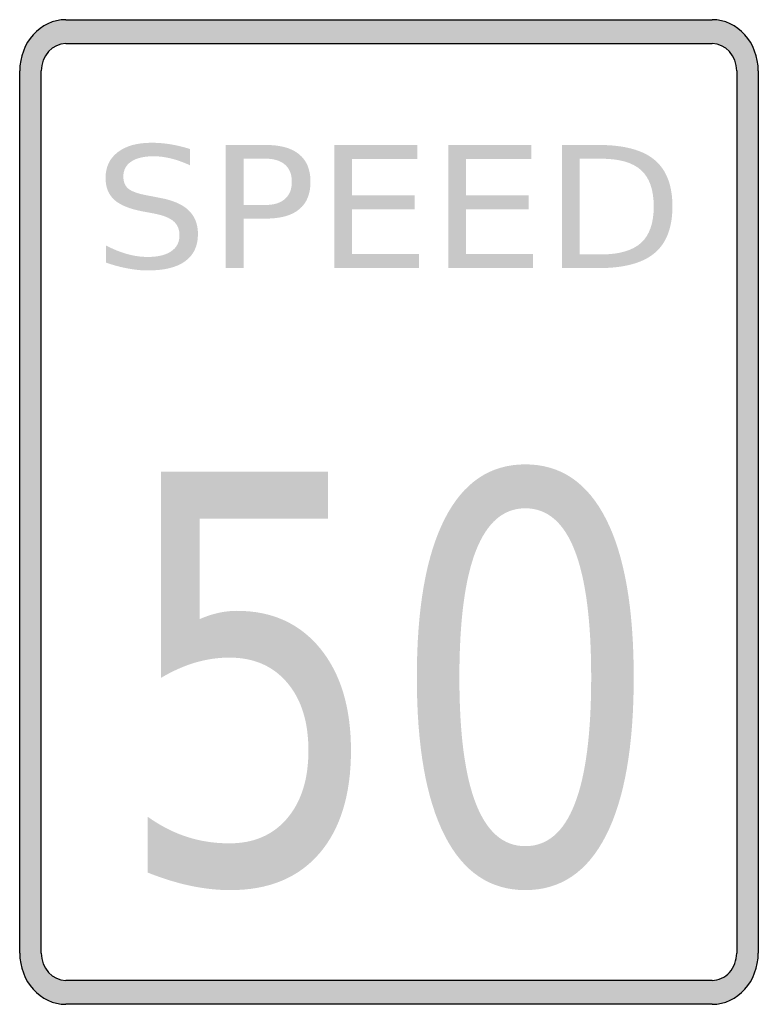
# Model space of a CAD drawing. Header units: inches. Extents: x -0.5 to 0.5, y -0.67 to 0.67.
import ezdxf

# ---------------------------------------------------------------- set-up
doc = ezdxf.new("R2010")
doc.units = ezdxf.units.IN
doc.header["$MEASUREMENT"] = 0

msp = doc.modelspace()

# ---------------------------------------------------------------- hatches: boundary and pattern name
h = msp.add_hatch(color=7)
h.paths.add_polyline_path([(-0.4374, 0.6665), (0.4374, 0.6665), (0.4459, 0.6658), (0.4541, 0.6641), (0.4619, 0.6609), (0.469, 0.6569), (0.4757, 0.6521), (0.4817, 0.6461), (0.487, 0.6394), (0.4914, 0.6321), (0.495, 0.6241), (0.4979, 0.6156), (0.4994, 0.6065), (0.5001, 0.5972), (0.5001, -0.597), (0.4994, -0.6065), (0.4979, -0.6156), (0.495, -0.6241), (0.4914, -0.6321), (0.487, -0.6394), (0.4817, -0.6461), (0.4757, -0.6521), (0.469, -0.6569), (0.4619, -0.6609), (0.4541, -0.6641), (0.4459, -0.6658), (0.4374, -0.6665), (-0.4374, -0.6665), (-0.4459, -0.6658), (-0.4541, -0.6641), (-0.4619, -0.6609), (-0.469, -0.6569), (-0.4757, -0.6521), (-0.4817, -0.6461), (-0.487, -0.6394), (-0.4914, -0.6321), (-0.495, -0.6241), (-0.4979, -0.6156), (-0.4994, -0.6065), (-0.5001, -0.597), (-0.5001, 0.5972), (-0.4994, 0.6065), (-0.4979, 0.6156), (-0.495, 0.6241), (-0.4914, 0.6321), (-0.487, 0.6394), (-0.4817, 0.6461), (-0.4757, 0.6521), (-0.469, 0.6569), (-0.4619, 0.6609), (-0.4541, 0.6641), (-0.4459, 0.6658), (-0.4374, 0.6665)])
h.paths.add_polyline_path([(-0.4374, 0.6341), (0.4374, 0.6341), (0.4421, 0.6338), (0.4463, 0.6327), (0.4506, 0.6312), (0.4543, 0.629), (0.4579, 0.6263), (0.461, 0.6232), (0.4639, 0.6196), (0.4663, 0.6158), (0.4681, 0.6114), (0.4697, 0.607), (0.4705, 0.6021), (0.4708, 0.5972), (0.4708, -0.597), (0.4705, -0.6018), (0.4697, -0.6067), (0.4683, -0.6112), (0.4663, -0.6156), (0.4639, -0.6196), (0.461, -0.6232), (0.4577, -0.6265), (0.4541, -0.6292), (0.4503, -0.6312), (0.4461, -0.6327), (0.4419, -0.6338), (0.4374, -0.6341), (-0.4374, -0.6341), (-0.4421, -0.6338), (-0.4463, -0.6327), (-0.4506, -0.6312), (-0.4543, -0.629), (-0.4579, -0.6263), (-0.461, -0.6232), (-0.4639, -0.6196), (-0.4663, -0.6158), (-0.4681, -0.6114), (-0.4697, -0.607), (-0.4705, -0.6021), (-0.4708, -0.597), (-0.4708, 0.5972), (-0.4705, 0.6021), (-0.4697, 0.607), (-0.4681, 0.6114), (-0.4663, 0.6158), (-0.4639, 0.6196), (-0.461, 0.6232), (-0.4579, 0.6263), (-0.4543, 0.629), (-0.4506, 0.6312), (-0.4463, 0.6327), (-0.4421, 0.6338), (-0.4374, 0.6341)], flags=0)
h = msp.add_hatch(color=7)
edge = h.paths.add_edge_path()
edge.add_line((-0.2694, 0.4914), (-0.2694, 0.4694))
edge.add_spline(control_points=[(-0.2694, 0.4694), (-0.2785, 0.4735), (-0.2871, 0.4766), (-0.2952, 0.4786), (-0.3034, 0.4806), (-0.3112, 0.4816), (-0.3187, 0.4816), (-0.3318, 0.4816), (-0.342, 0.4792), (-0.3491, 0.4744), (-0.3562, 0.4697), (-0.3597, 0.4629), (-0.3597, 0.4541), (-0.3597, 0.4468), (-0.3574, 0.4412), (-0.3526, 0.4374), (-0.3479, 0.4337), (-0.3389, 0.4306), (-0.3257, 0.4283)], knot_values=[0, 0, 0, 0, 1, 1, 1, 2, 2, 2, 3, 3, 3, 4, 4, 4, 5, 5, 5, 6, 6, 6, 6], degree=3, periodic=0)
edge.add_line((-0.3257, 0.4283), (-0.3113, 0.4255))
edge.add_spline(control_points=[(-0.3113, 0.4255), (-0.2933, 0.4223), (-0.28, 0.4167), (-0.2715, 0.4086), (-0.263, 0.4006), (-0.2587, 0.3898), (-0.2587, 0.3762), (-0.2587, 0.3601), (-0.2645, 0.3478), (-0.276, 0.3395), (-0.2875, 0.3311), (-0.3044, 0.327), (-0.3268, 0.327), (-0.3352, 0.327), (-0.3442, 0.3279), (-0.3537, 0.3297), (-0.3632, 0.3314), (-0.373, 0.3341), (-0.3832, 0.3376)], knot_values=[0, 0, 0, 0, 1, 1, 1, 2, 2, 2, 3, 3, 3, 4, 4, 4, 5, 5, 5, 6, 6, 6, 6], degree=3, periodic=0)
edge.add_line((-0.3832, 0.3376), (-0.3832, 0.3608))
edge.add_spline(control_points=[(-0.3832, 0.3608), (-0.3734, 0.3557), (-0.3638, 0.3518), (-0.3544, 0.3492), (-0.3451, 0.3466), (-0.3358, 0.3453), (-0.3268, 0.3453), (-0.3131, 0.3453), (-0.3025, 0.3478), (-0.295, 0.3529), (-0.2875, 0.3579), (-0.2837, 0.3652), (-0.2837, 0.3745), (-0.2837, 0.3827), (-0.2864, 0.3891), (-0.2918, 0.3937), (-0.2972, 0.3983), (-0.306, 0.4018), (-0.3183, 0.4041)], knot_values=[0, 0, 0, 0, 1, 1, 1, 2, 2, 2, 3, 3, 3, 4, 4, 4, 5, 5, 5, 6, 6, 6, 6], degree=3, periodic=0)
edge.add_line((-0.3183, 0.4041), (-0.3328, 0.4068))
edge.add_spline(control_points=[(-0.3328, 0.4068), (-0.3509, 0.4101), (-0.3639, 0.4154), (-0.3718, 0.4225), (-0.3798, 0.4297), (-0.3838, 0.4396), (-0.3838, 0.4523), (-0.3838, 0.4671), (-0.3783, 0.4787), (-0.3672, 0.4872), (-0.3561, 0.4957), (-0.3409, 0.4999), (-0.3215, 0.4999), (-0.3131, 0.4999), (-0.3046, 0.4992), (-0.2959, 0.4978), (-0.2872, 0.4964), (-0.2784, 0.4942), (-0.2694, 0.4914)], knot_values=[0, 0, 0, 0, 1, 1, 1, 2, 2, 2, 3, 3, 3, 4, 4, 4, 5, 5, 5, 6, 6, 6, 6], degree=3, periodic=0)
h = msp.add_hatch(color=7)
edge = h.paths.add_edge_path()
edge.add_line((-0.2211, 0.4969), (-0.1668, 0.4969))
edge.add_spline(control_points=[(-0.1668, 0.4969), (-0.1468, 0.4969), (-0.1318, 0.4927), (-0.1216, 0.4842), (-0.1114, 0.4758), (-0.1063, 0.4634), (-0.1063, 0.4471), (-0.1063, 0.4306), (-0.1114, 0.4182), (-0.1216, 0.4098), (-0.1318, 0.4014), (-0.1468, 0.3972), (-0.1668, 0.3972)], knot_values=[0, 0, 0, 0, 1, 1, 1, 2, 2, 2, 3, 3, 3, 4, 4, 4, 4], degree=3, periodic=0)
edge.add_line((-0.1668, 0.3972), (-0.197, 0.3972))
edge.add_line((-0.197, 0.3972), (-0.197, 0.3302))
edge.add_line((-0.197, 0.3302), (-0.2211, 0.3302))
edge.add_line((-0.2211, 0.3302), (-0.2211, 0.4969))
edge = h.paths.add_edge_path(flags=0)
edge.add_line((-0.197, 0.4783), (-0.197, 0.4157))
edge.add_line((-0.197, 0.4157), (-0.1668, 0.4157))
edge.add_spline(control_points=[(-0.1668, 0.4157), (-0.1556, 0.4157), (-0.1469, 0.4184), (-0.1408, 0.4239), (-0.1346, 0.4293), (-0.1316, 0.437), (-0.1316, 0.4471), (-0.1316, 0.4571), (-0.1346, 0.4648), (-0.1408, 0.4702), (-0.1469, 0.4756), (-0.1556, 0.4783), (-0.1668, 0.4783)], knot_values=[0, 0, 0, 0, 1, 1, 1, 2, 2, 2, 3, 3, 3, 4, 4, 4, 4], degree=3, periodic=0)
edge.add_line((-0.1668, 0.4783), (-0.197, 0.4783))
for points in [[(-0.074, 0.4969), (0.0385, 0.4969), (0.0385, 0.4779), (-0.0499, 0.4779), (-0.0499, 0.4286), (0.0349, 0.4286), (0.0349, 0.4096), (-0.0499, 0.4096), (-0.0499, 0.3492), (0.0407, 0.3492), (0.0407, 0.3302), (-0.074, 0.3302), (-0.074, 0.4969)], [(0.0802, 0.4969), (0.1926, 0.4969), (0.1926, 0.4779), (0.1043, 0.4779), (0.1043, 0.4286), (0.189, 0.4286), (0.189, 0.4096), (0.1043, 0.4096), (0.1043, 0.3492), (0.1948, 0.3492), (0.1948, 0.3302), (0.0802, 0.3302), (0.0802, 0.4969)]]:
    msp.add_hatch(color=7).paths.add_polyline_path(points)
h = msp.add_hatch(color=7)
edge = h.paths.add_edge_path()
edge.add_line((0.2343, 0.4969), (0.2837, 0.4969))
edge.add_spline(control_points=[(0.2837, 0.4969), (0.3182, 0.4969), (0.3435, 0.4902), (0.3596, 0.4767), (0.3757, 0.4633), (0.3838, 0.4423), (0.3838, 0.4137), (0.3838, 0.385), (0.3757, 0.3639), (0.3595, 0.3504), (0.3433, 0.3369), (0.318, 0.3302), (0.2837, 0.3302)], knot_values=[0, 0, 0, 0, 1, 1, 1, 2, 2, 2, 3, 3, 3, 4, 4, 4, 4], degree=3, periodic=0)
edge.add_line((0.2837, 0.3302), (0.2343, 0.3302))
edge.add_line((0.2343, 0.3302), (0.2343, 0.4969))
edge = h.paths.add_edge_path(flags=0)
edge.add_line((0.2584, 0.4783), (0.2584, 0.3487))
edge.add_line((0.2584, 0.3487), (0.2874, 0.3487))
edge.add_spline(control_points=[(0.2874, 0.3487), (0.3119, 0.3487), (0.3299, 0.354), (0.3414, 0.3644), (0.3528, 0.3748), (0.3585, 0.3912), (0.3585, 0.4137), (0.3585, 0.436), (0.3528, 0.4524), (0.3414, 0.4628), (0.3299, 0.4732), (0.3119, 0.4783), (0.2874, 0.4783)], knot_values=[0, 0, 0, 0, 1, 1, 1, 2, 2, 2, 3, 3, 3, 4, 4, 4, 4], degree=3, periodic=0)
edge.add_line((0.2874, 0.4783), (0.2584, 0.4783))
h = msp.add_hatch(color=7)
edge = h.paths.add_edge_path()
edge.add_line((-0.3088, 0.0544), (-0.0828, 0.0544))
edge.add_line((-0.0828, 0.0544), (-0.0828, -0.0088))
edge.add_line((-0.0828, -0.0088), (-0.2563, -0.0088))
edge.add_line((-0.2563, -0.0088), (-0.2563, -0.145))
edge.add_spline(control_points=[(-0.2563, -0.145), (-0.2478, -0.1413), (-0.2395, -0.1385), (-0.2311, -0.1366), (-0.2228, -0.1348), (-0.2144, -0.1338), (-0.206, -0.1338), (-0.1585, -0.1338), (-0.1209, -0.1508), (-0.0931, -0.1848), (-0.0654, -0.2188), (-0.0515, -0.2648), (-0.0515, -0.3229), (-0.0515, -0.3827), (-0.0658, -0.4291), (-0.0942, -0.4622), (-0.1227, -0.4953), (-0.1629, -0.5119), (-0.2148, -0.5119), (-0.2328, -0.5119), (-0.251, -0.5099), (-0.2694, -0.5059), (-0.2879, -0.502), (-0.307, -0.496), (-0.3269, -0.4881)], knot_values=[0, 0, 0, 0, 1, 1, 1, 2, 2, 2, 3, 3, 3, 4, 4, 4, 5, 5, 5, 6, 6, 6, 7, 7, 7, 8, 8, 8, 8], degree=3, periodic=0)
edge.add_line((-0.3269, -0.4881), (-0.3269, -0.4125))
edge.add_spline(control_points=[(-0.3269, -0.4125), (-0.3098, -0.4247), (-0.2921, -0.4338), (-0.2739, -0.4397), (-0.2556, -0.4457), (-0.2363, -0.4486), (-0.2161, -0.4486), (-0.1832, -0.4486), (-0.1571, -0.4374), (-0.1379, -0.4148), (-0.1187, -0.3922), (-0.1091, -0.3616), (-0.1091, -0.3229), (-0.1091, -0.2842), (-0.1187, -0.2535), (-0.1379, -0.231), (-0.1571, -0.2084), (-0.1832, -0.1971), (-0.2161, -0.1971), (-0.2315, -0.1971), (-0.2468, -0.1993), (-0.2621, -0.2038), (-0.2774, -0.2083), (-0.293, -0.2152), (-0.3088, -0.2246)], knot_values=[0, 0, 0, 0, 1, 1, 1, 2, 2, 2, 3, 3, 3, 4, 4, 4, 5, 5, 5, 6, 6, 6, 7, 7, 7, 8, 8, 8, 8], degree=3, periodic=0)
edge.add_line((-0.3088, -0.2246), (-0.3088, 0.0544))
h = msp.add_hatch(color=7)
edge = h.paths.add_edge_path()
edge.add_spline(control_points=[(0.1846, 0.0645), (0.2323, 0.0645), (0.2687, 0.0399), (0.2938, -0.0094), (0.3189, -0.0586), (0.3314, -0.1301), (0.3314, -0.2239), (0.3314, -0.3174), (0.3189, -0.3888), (0.2938, -0.438), (0.2687, -0.4873), (0.2323, -0.5119), (0.1846, -0.5119), (0.1369, -0.5119), (0.1005, -0.4873), (0.0754, -0.438), (0.0503, -0.3888), (0.0377, -0.3174), (0.0377, -0.2239), (0.0377, -0.1301), (0.0503, -0.0586), (0.0754, -0.0094), (0.1005, 0.0399), (0.1369, 0.0645), (0.1846, 0.0645)], knot_values=[0, 0, 0, 0, 1, 1, 1, 2, 2, 2, 3, 3, 3, 4, 4, 4, 5, 5, 5, 6, 6, 6, 7, 7, 7, 8, 8, 8, 8], degree=3, periodic=0)
edge = h.paths.add_edge_path(flags=0)
edge.add_spline(control_points=[(0.1846, 0.005), (0.1551, 0.005), (0.1328, -0.0141), (0.1178, -0.0522), (0.1028, -0.0902), (0.0953, -0.1475), (0.0953, -0.2239), (0.0953, -0.3), (0.1028, -0.3572), (0.1178, -0.3952), (0.1328, -0.4333), (0.1551, -0.4524), (0.1846, -0.4524), (0.2143, -0.4524), (0.2367, -0.4333), (0.2515, -0.3952), (0.2664, -0.3572), (0.2738, -0.3), (0.2738, -0.2239), (0.2738, -0.1475), (0.2664, -0.0902), (0.2515, -0.0522), (0.2367, -0.0141), (0.2143, 0.005), (0.1846, 0.005)], knot_values=[0, 0, 0, 0, 1, 1, 1, 2, 2, 2, 3, 3, 3, 4, 4, 4, 5, 5, 5, 6, 6, 6, 7, 7, 7, 8, 8, 8, 8], degree=3, periodic=0)

# ---------------------------------------------------------------- linework, layer by layer
at = {"color": 7}
for p, q in [((-0.4375, 0.6665), (0.4375, 0.6665)), ((-0.4375, 0.6341), (0.4375, 0.6341)), ((-0.5, -0.5971), (-0.5, 0.5971)), ((-0.4708, -0.5971), (-0.4708, 0.5971)), ((0.4708, 0.5971), (0.4708, -0.5971)), ((0.5, 0.5971), (0.5, -0.5971)), ((0.4375, -0.6341), (-0.4375, -0.6341)), ((0.4375, -0.6665), (-0.4375, -0.6665))]:
    msp.add_line(p, q, dxfattribs=at)
for points in [[(-0.4375, 0.6665), (-0.472, 0.6665), (-0.5, 0.6354), (-0.5, 0.5971)], [(0.5, 0.5971), (0.5, 0.6354), (0.472, 0.6665), (0.4375, 0.6665)], [(-0.4375, 0.6341), (-0.4559, 0.6341), (-0.4708, 0.6175), (-0.4708, 0.5971)], [(0.4708, 0.5971), (0.4708, 0.6175), (0.4559, 0.6341), (0.4375, 0.6341)], [(-0.5, -0.5971), (-0.5, -0.6354), (-0.472, -0.6665), (-0.4375, -0.6665)], [(-0.4708, -0.5971), (-0.4708, -0.6175), (-0.4559, -0.6341), (-0.4375, -0.6341)], [(0.4375, -0.6665), (0.472, -0.6665), (0.5, -0.6354), (0.5, -0.5971)]]:
    msp.add_open_spline(points, degree=3, dxfattribs=at)
msp.add_open_spline([(0.4375, -0.6341), (0.4463, -0.6341), (0.4548, -0.6302), (0.4611, -0.6233), (0.4673, -0.6163), (0.4708, -0.6069), (0.4708, -0.5971)], degree=3, knots=[0, 0, 0, 0, 1, 1, 1, 2, 2, 2, 2], dxfattribs=at)

doc.saveas('drawing.dxf')
